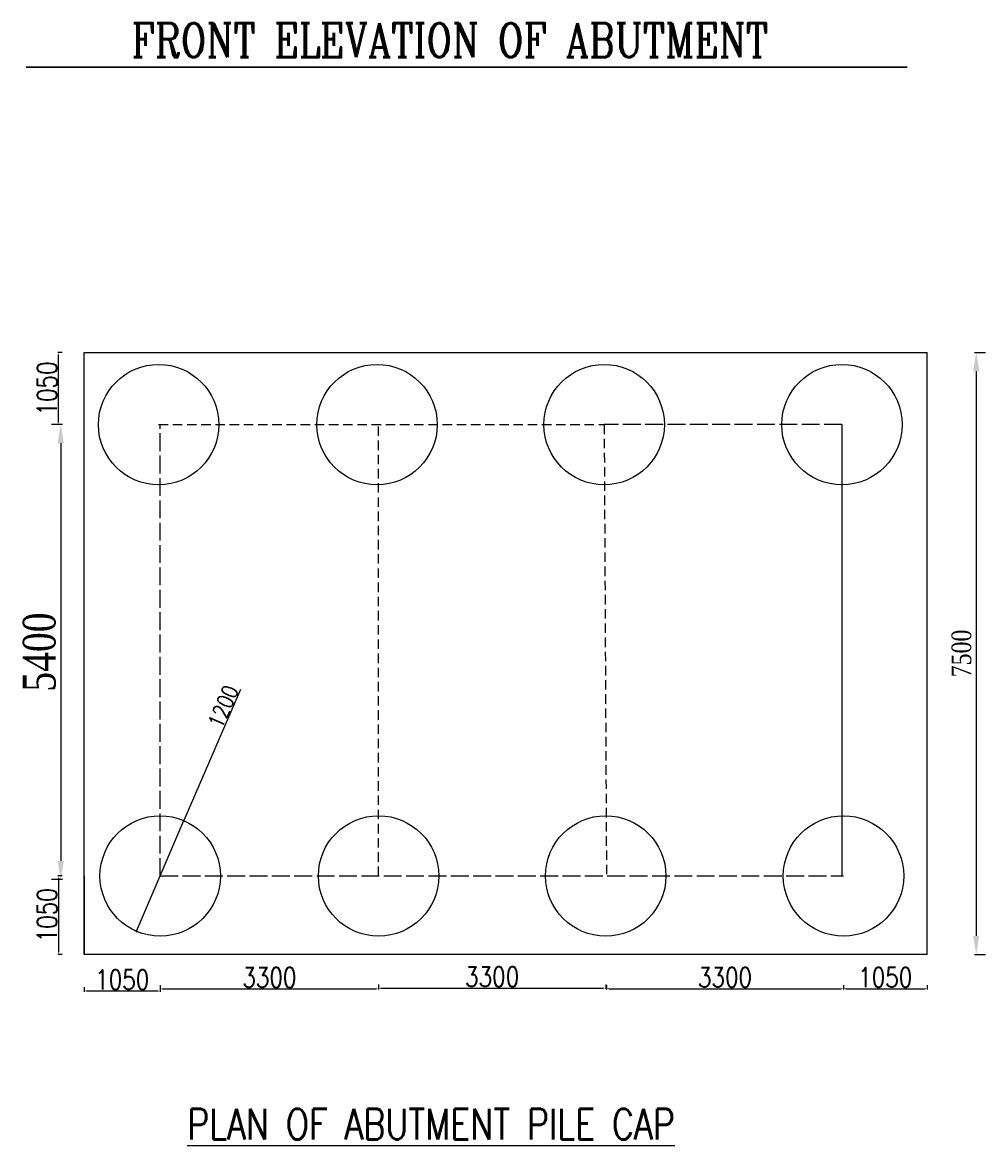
# Model space of a CAD drawing. Header units: metres. Extents: x -1840 to 884, y 14 to 537.
# Tile 4 of 10: x 504 to 569, y 247 to 322. Entities that reach past the tile are written whole.
import ezdxf

# ---------------------------------------------------------------- set-up
doc = ezdxf.new("R2010")
doc.units = ezdxf.units.M
doc.header["$LTSCALE"] = 0.1
doc.header["$PDMODE"] = 34
doc.header["$PDSIZE"] = 0.25
doc.linetypes.add('ACAD_ISO02W100', pattern=[15, 12, -3])
doc.linetypes.add('HIDDEN', pattern=[9.525, 6.35, -3.175])
doc.layers.add('TEXT', color=7, linetype='Continuous')
doc.styles.add('ROMANS', font='romans.shx', dxfattribs={"width": 0.8})
doc.styles.get("Standard").update_dxf_attribs({"font": 'times.ttf', "width": 0.8, "height": 0.6})
doc.dimstyles.new('1-100', dxfattribs={"dimscale": 0.8, "dimtxt": 0.2, "dimasz": 0.15, "dimexe": 0.05, "dimexo": 0.2, "dimgap": 0.1, "dimtad": 1, "dimdec": 0, "dimlfac": 1000, "dimzin": 1, "dimdsep": 46, "dimtxsty": 'ROMANS', "dimblk": 'OBLIQUE', "dimcen": 0.2, "dimadec": 0, "dimazin": 0, "dimtfac": 1, "dimtdec": 0, "dimtmove": 0, "dimatfit": 3, "dimldrblk": 'OPEN30', "dimfxl": 1, "dimarcsym": 0})
doc.dimstyles.new('METER', dxfattribs={"dimscale": 0.5, "dimtxt": 2.5, "dimasz": 2.5, "dimexe": 1.25, "dimexo": 0.625, "dimtad": 1, "dimrnd": 0.5, "dimdsep": 46, "dimtxsty": 'Standard', "dimcen": 2.5, "dimaunit": 1, "dimadec": 1, "dimazin": 1, "dimtfac": 1, "dimtmove": 0, "dimatfit": 3, "dimfxl": 1, "dimarcsym": 0})

# ---------------------------------------------------------------- blocks, each defined once
blk = doc.blocks.new('_Oblique')
at = {"color": 0, "linetype": 'ByBlock', "lineweight": -2}
blk.add_line((-0.5, -0.5), (0.5, 0.5), dxfattribs=at)
blk = doc.blocks.new('*D194')
at = {"color": 0, "lineweight": -2, "ltscale": 0.2, "transparency": 16777216}
for p in [(519.122, 277.673), (512.142, 261.448)]:
    blk.add_line(p, (515.335, 268.869), dxfattribs=at)
at = {"layer": 'Defpoints', "color": 0, "ltscale": 0.2, "transparency": 16777216}
for p in [(515.335, 268.869), (512.142, 261.448)]:
    blk.add_point(p, dxfattribs=at)
at = {"color": 0, "lineweight": -2, "ltscale": 0.2, "transparency": 16777216, "xscale": 0.12, "yscale": 0.12, "zscale": 0.12}
for p, rotation in [((515.335, 268.869), 246.7244244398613), ((512.142, 261.448), 66.72442443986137)]:
    blk.add_blockref('_Oblique', p, dxfattribs=dict(at, rotation=rotation))
at = {"color": 0, "ltscale": 0.2, "transparency": 16777216, "insert": (517.965, 276.525), "char_height": 0.52, "attachment_point": 5, "rotation": 66.72442, "style": 'ROMANS'}
blk.add_mtext('{\\H2.03538x;1200}', dxfattribs=at)
blk = doc.blocks.new('_Open30')
at = {"color": 0, "linetype": 'ByBlock', "lineweight": -2}
for p, q in [((-1, 0.27), (0, 0)), ((0, 0), (-1, -0.27)), ((0, 0), (-1, 0))]:
    blk.add_line(p, q, dxfattribs=at)
blk = doc.blocks.new('*D195')
at = {"color": 0, "linetype": 'ByBlock', "lineweight": -2, "transparency": 16777216}
for p, q in [((508.639, 257.689), (508.639, 257.389)), ((513.589, 257.439), (508.789, 257.439)), ((513.739, 257.689), (513.739, 257.389))]:
    blk.add_line(p, q, dxfattribs=at)
at = {"color": 0, "linetype": 'ByBlock', "transparency": 16777216}
for points in [[(508.789, 257.464), (508.789, 257.414), (508.639, 257.439)], [(513.589, 257.464), (513.589, 257.414), (513.739, 257.439)]]:
    blk.add_solid(points, dxfattribs=at)
at = {"layer": 'Defpoints', "color": 0, "linetype": 'ByBlock', "transparency": 16777216}
for p in [(508.639, 259.888), (513.739, 259.888), (508.639, 257.439)]:
    blk.add_point(p, dxfattribs=at)
at = {"color": 0, "linetype": 'ByBlock', "transparency": 16777216, "insert": (511.189, 258.2), "char_height": 0.55, "attachment_point": 5, "style": 'ROMANS'}
blk.add_mtext('{\\H2.40545x;1050}', dxfattribs=at)
blk = doc.blocks.new('*D196')
at = {"color": 0, "linetype": 'ByBlock', "lineweight": -2, "transparency": 16777216}
for p, q in [((513.739, 257.833), (513.739, 257.533)), ((528.392, 257.833), (528.392, 257.533)), ((513.889, 257.583), (528.242, 257.583))]:
    blk.add_line(p, q, dxfattribs=at)
at = {"color": 0, "linetype": 'ByBlock', "transparency": 16777216}
for points in [[(513.889, 257.608), (513.889, 257.558), (513.739, 257.583)], [(528.242, 257.608), (528.242, 257.558), (528.392, 257.583)]]:
    blk.add_solid(points, dxfattribs=at)
at = {"layer": 'Defpoints', "color": 0, "linetype": 'ByBlock', "transparency": 16777216}
for p in [(513.739, 265.158), (528.392, 265.158), (528.392, 257.583)]:
    blk.add_point(p, dxfattribs=at)
at = {"color": 0, "linetype": 'ByBlock', "transparency": 16777216, "insert": (521.065, 258.345), "char_height": 0.55, "attachment_point": 5, "style": 'ROMANS'}
blk.add_mtext('{\\H2.40545x;3300}', dxfattribs=at)
blk = doc.blocks.new('*D197')
at = {"color": 0, "linetype": 'ByBlock', "lineweight": -2, "transparency": 16777216}
for p, q in [((528.392, 257.883), (528.392, 257.583)), ((543.632, 257.883), (543.632, 257.583)), ((528.542, 257.633), (543.482, 257.633))]:
    blk.add_line(p, q, dxfattribs=at)
at = {"color": 0, "linetype": 'ByBlock', "transparency": 16777216}
for points in [[(528.542, 257.658), (528.542, 257.608), (528.392, 257.633)], [(543.482, 257.658), (543.482, 257.608), (543.632, 257.633)]]:
    blk.add_solid(points, dxfattribs=at)
at = {"layer": 'Defpoints', "color": 0, "linetype": 'ByBlock', "transparency": 16777216}
for p in [(528.392, 265.158), (543.632, 265.158), (543.632, 257.633)]:
    blk.add_point(p, dxfattribs=at)
at = {"color": 0, "linetype": 'ByBlock', "transparency": 16777216, "insert": (536.012, 258.395), "char_height": 0.55, "attachment_point": 5, "style": 'ROMANS'}
blk.add_mtext('{\\H2.40545x;3300}', dxfattribs=at)
blk = doc.blocks.new('*D198')
at = {"color": 0, "linetype": 'ByBlock', "lineweight": -2, "transparency": 16777216}
for p, q in [((543.683, 257.841), (543.683, 257.541)), ((559.589, 257.841), (559.589, 257.541)), ((543.833, 257.591), (559.439, 257.591))]:
    blk.add_line(p, q, dxfattribs=at)
at = {"color": 0, "linetype": 'ByBlock', "transparency": 16777216}
for points in [[(543.833, 257.616), (543.833, 257.566), (543.683, 257.591)], [(559.439, 257.616), (559.439, 257.566), (559.589, 257.591)]]:
    blk.add_solid(points, dxfattribs=at)
at = {"layer": 'Defpoints', "color": 0, "linetype": 'ByBlock', "transparency": 16777216}
for p in [(543.683, 265.158), (559.589, 265.158), (559.589, 257.591)]:
    blk.add_point(p, dxfattribs=at)
at = {"color": 0, "linetype": 'ByBlock', "transparency": 16777216, "insert": (551.636, 258.353), "char_height": 0.55, "attachment_point": 5, "style": 'ROMANS'}
blk.add_mtext('{\\H2.40545x;3300}', dxfattribs=at)
blk = doc.blocks.new('*D199')
at = {"color": 0, "linetype": 'ByBlock', "lineweight": -2, "transparency": 16777216}
for p, q in [((559.589, 257.841), (559.589, 257.541)), ((565.192, 257.841), (565.192, 257.541)), ((559.739, 257.591), (565.042, 257.591))]:
    blk.add_line(p, q, dxfattribs=at)
at = {"color": 0, "linetype": 'ByBlock', "transparency": 16777216}
for points in [[(559.739, 257.616), (559.739, 257.566), (559.589, 257.591)], [(565.042, 257.616), (565.042, 257.566), (565.192, 257.591)]]:
    blk.add_solid(points, dxfattribs=at)
at = {"layer": 'Defpoints', "color": 0, "linetype": 'ByBlock', "transparency": 16777216}
for p in [(559.589, 259.888), (565.192, 259.888), (565.192, 257.591)]:
    blk.add_point(p, dxfattribs=at)
at = {"color": 0, "linetype": 'ByBlock', "transparency": 16777216, "insert": (562.39, 258.353), "char_height": 0.55, "attachment_point": 5, "style": 'ROMANS'}
blk.add_mtext('{\\H2.40545x;1050}', dxfattribs=at)
blk = doc.blocks.new('*D200')
at = {"color": 0, "linetype": 'ByBlock', "lineweight": -2, "transparency": 16777216}
for p, q in [((507.163, 265.158), (506.863, 265.158)), ((506.913, 265.008), (506.913, 260.038)), ((507.163, 259.888), (506.863, 259.888))]:
    blk.add_line(p, q, dxfattribs=at)
at = {"color": 0, "linetype": 'ByBlock', "transparency": 16777216}
for points in [[(506.888, 265.008), (506.938, 265.008), (506.913, 265.158)], [(506.888, 260.038), (506.938, 260.038), (506.913, 259.888)]]:
    blk.add_solid(points, dxfattribs=at)
at = {"layer": 'Defpoints', "color": 0, "linetype": 'ByBlock', "transparency": 16777216}
for p in [(508.639, 265.158), (506.913, 259.888), (508.639, 259.888)]:
    blk.add_point(p, dxfattribs=at)
at = {"color": 0, "linetype": 'ByBlock', "transparency": 16777216, "insert": (506.152, 262.523), "char_height": 0.55, "attachment_point": 5, "rotation": 90, "style": 'ROMANS'}
blk.add_mtext('{\\H2.40545x;1050}', dxfattribs=at)
blk = doc.blocks.new('*D201')
at = {"color": 0, "linetype": 'ByBlock', "lineweight": -2, "transparency": 16777216}
for p, q in [((507.163, 300.283), (506.863, 300.283)), ((506.913, 295.592), (506.913, 300.133)), ((507.163, 295.442), (506.863, 295.442))]:
    blk.add_line(p, q, dxfattribs=at)
at = {"color": 0, "linetype": 'ByBlock', "transparency": 16777216}
for points in [[(506.888, 300.133), (506.938, 300.133), (506.913, 300.283)], [(506.888, 295.592), (506.938, 295.592), (506.913, 295.442)]]:
    blk.add_solid(points, dxfattribs=at)
at = {"layer": 'Defpoints', "color": 0, "linetype": 'ByBlock', "transparency": 16777216}
for p in [(506.913, 300.283), (508.639, 300.283), (513.635, 295.442)]:
    blk.add_point(p, dxfattribs=at)
at = {"color": 0, "linetype": 'ByBlock', "transparency": 16777216, "insert": (506.152, 297.863), "char_height": 0.55, "attachment_point": 5, "rotation": 90, "style": 'ROMANS'}
blk.add_mtext('{\\H2.40545x;1050}', dxfattribs=at)
blk = doc.blocks.new('*D209')
at = {"color": 0, "linetype": 'ByBlock', "lineweight": -2, "transparency": 16777216}
for p, q in [((568.368, 300.283), (569.118, 300.283)), ((568.493, 299.033), (568.493, 261.138)), ((568.368, 259.888), (569.118, 259.888))]:
    blk.add_line(p, q, dxfattribs=at)
at = {"color": 0, "linetype": 'ByBlock', "transparency": 16777216}
for points in [[(568.285, 299.033), (568.701, 299.033), (568.493, 300.283)], [(568.285, 261.138), (568.701, 261.138), (568.493, 259.888)]]:
    blk.add_solid(points, dxfattribs=at)
at = {"layer": 'Defpoints', "color": 0, "linetype": 'ByBlock', "transparency": 16777216}
for p in [(565.192, 300.283), (565.192, 259.888), (568.493, 259.888)]:
    blk.add_point(p, dxfattribs=at)
at = {"color": 0, "linetype": 'ByBlock', "transparency": 16777216, "insert": (567.506, 280.086), "char_height": 0.6, "attachment_point": 5, "rotation": 90}
blk.add_mtext('{\\fTimes New Roman Baltic|b0|i0|c186|p18;\\H2.205x;7500}', dxfattribs=at)
blk = doc.blocks.new('*D221')
at = {"color": 0, "linetype": 'ByBlock', "lineweight": -2, "transparency": 16777216}
for p, q in [((507.191, 295.442), (506.441, 295.442)), ((507.066, 294.192), (507.066, 266.167)), ((507.191, 264.917), (506.441, 264.917))]:
    blk.add_line(p, q, dxfattribs=at)
at = {"color": 0, "linetype": 'ByBlock', "transparency": 16777216}
for points in [[(506.857, 294.192), (507.274, 294.192), (507.066, 295.442)], [(506.857, 266.167), (507.274, 266.167), (507.066, 264.917)]]:
    blk.add_solid(points, dxfattribs=at)
at = {"layer": 'Defpoints', "color": 0, "linetype": 'ByBlock', "transparency": 16777216}
for p in [(513.635, 295.442), (507.066, 264.917), (513.635, 264.917)]:
    blk.add_point(p, dxfattribs=at)
at = {"color": 0, "linetype": 'ByBlock', "transparency": 16777216, "insert": (505.635, 280.179), "char_height": 0.6, "attachment_point": 5, "rotation": 90}
blk.add_mtext('{\\fTimes New Roman Baltic|b0|i0|c186|p18;\\H3.66333x;5400}', dxfattribs=at)

msp = doc.modelspace()

# ---------------------------------------------------------------- linework, layer by layer
at = {"ltscale": 0.2}
for p, q in [((508.6388, 259.8883), (508.6388, 300.2833)), ((508.6388, 300.2833), (565.1918, 300.2833)), ((565.1918, 259.8883), (508.6388, 259.8883))]:
    msp.add_line(p, q, dxfattribs=at)
at = {"linetype": 'ByBlock'}
for p, q in [((565.1918, 259.8883), (565.1918, 300.2833)), ((508.6388, 265.1583), (508.6388, 259.8883))]:
    msp.add_line(p, q, dxfattribs=at)
at = {"linetype": 'HIDDEN'}
for p, q in [((513.6346, 295.4417), (543.5282, 295.4417)), ((528.3922, 265.1583), (528.3922, 295.4417)), ((543.5282, 295.4417), (543.6832, 265.1583))]:
    msp.add_line(p, q, dxfattribs=at)
at = {"linetype": 'ACAD_ISO02W100'}
for p, q in [((513.7386, 265.1583), (513.7386, 295.4417)), ((559.4848, 295.4417), (543.5282, 295.4417)), ((513.7386, 265.1583), (559.5888, 265.1583))]:
    msp.add_line(p, q, dxfattribs=at)
at = {"color": 0, "linetype": 'ByBlock'}
msp.add_line((559.4848, 295.4417), (559.4848, 265.1583), dxfattribs=at)
at = {"lineweight": 30}
msp.add_lwpolyline([(563.8651, 319.4332), (504.7416, 319.4332)], dxfattribs=at)
at = {"ltscale": 0.2}
for centre in [(513.6346, 295.4417), (528.2882, 295.4417), (543.5282, 295.4417), (559.4848, 295.4417), (513.7386, 265.1583), (528.3922, 265.1583), (543.6322, 265.1583), (559.5888, 265.1583)]:
    msp.add_circle(centre, 4.0395, dxfattribs=at)

# ---------------------------------------------------------------- texts
at = {"layer": 'TEXT', "attachment_point": 5, "style": 'ROMANS'}
for s, insert, char_height, width in [('{\\Fromanc|c0;FRONT ELEVATION OF ABUTMENT }', (533.1722, 321.2368), 2.290055, 56.861188), ('{\\LPLAN OF ABUTMENT PILE CAP}', (531.9136, 248.5068), 2.051889, 57.83196)]:
    msp.add_mtext(s, dxfattribs=dict(at, insert=insert, char_height=char_height, width=width))

# ---------------------------------------------------------------- dimensions: what is measured, and where the dimension line sits
at = {"linetype": 'ByBlock'}
for base, p1, p2, angle, text, picture, middle in [((506.913, 300.2833), (513.6346, 295.4417), (508.6388, 300.2833), 90, '{\\H2.40545x;1050}', '*D201', (506.1515, 297.8625)), ((506.913, 259.8883), (508.6388, 265.1583), (508.6388, 259.8883), 90, '{\\H2.40545x;1050}', '*D200', (506.1515, 262.5233)), ((528.3922, 257.5831), (513.7386, 265.1583), (528.3922, 265.1583), 180, '{\\H2.40545x;3300}', '*D196', (521.0654, 258.3446)), ((543.6322, 257.6332), (528.3922, 265.1583), (543.6322, 265.1583), 180, '{\\H2.40545x;3300}', '*D197', (536.0122, 258.3947)), ((559.5888, 257.5911), (543.6832, 265.1583), (559.5888, 265.1583), 180, '{\\H2.40545x;3300}', '*D198', (551.636, 258.3526)), ((508.6388, 257.4388), (513.7386, 259.8883), (508.6388, 259.8883), 180, '{\\H2.40545x;1050}', '*D195', (511.1887, 258.2003)), ((565.1918, 257.5911), (559.5888, 259.8883), (565.1918, 259.8883), 180, '{\\H2.40545x;1050}', '*D199', (562.3903, 258.3526))]:
    dim = msp.add_linear_dim(base=base, p1=p1, p2=p2, angle=angle, text=text, dimstyle='1-100', override={"dimscale": 1, "dimtxt": 0.55, "dimfxl": 0.25, "dimfxlon": 1}, dxfattribs=at)
    dim.commit()
    dim.dimension.update_dxf_attribs({"geometry": picture, "text_midpoint": middle})
at = {"color": 0, "linetype": 'ByBlock'}
for base, p1, p2, text, picture, middle in [((568.4931, 259.8883), (565.1918, 300.2833), (565.1918, 259.8883), '{\\fTimes New Roman Baltic|b0|i0|c186|p18;\\H2.205x;7500}', '*D209', (567.5057, 280.0858)), ((507.0658, 264.9166), (513.6346, 295.4417), (513.6346, 264.9166), '{\\fTimes New Roman Baltic|b0|i0|c186|p18;\\H3.66333x;5400}', '*D221', (505.6353, 280.1791))]:
    dim = msp.add_linear_dim(base=base, p1=p1, p2=p2, angle=90, text=text, dimstyle='METER', override={"dimfxl": 0.25, "dimfxlon": 1}, dxfattribs=at)
    dim.commit()
    dim.dimension.update_dxf_attribs({"geometry": picture, "text_midpoint": middle})
at = {"ltscale": 0.2}
dim = msp.add_diameter_dim_2p(p1=(512.1424, 261.4476), p2=(515.3349, 268.8691), text='{\\H2.03538x;1200}', dimstyle='1-100', override={"dimtxt": 0.65, "dimfxl": 0.25, "dimfxlon": 1}, dxfattribs=at)
dim.commit()
dim.dimension.update_dxf_attribs({"geometry": '*D194', "text_midpoint": (518.5247, 276.2845), "dimtype": 163})

doc.saveas('drawing.dxf')
